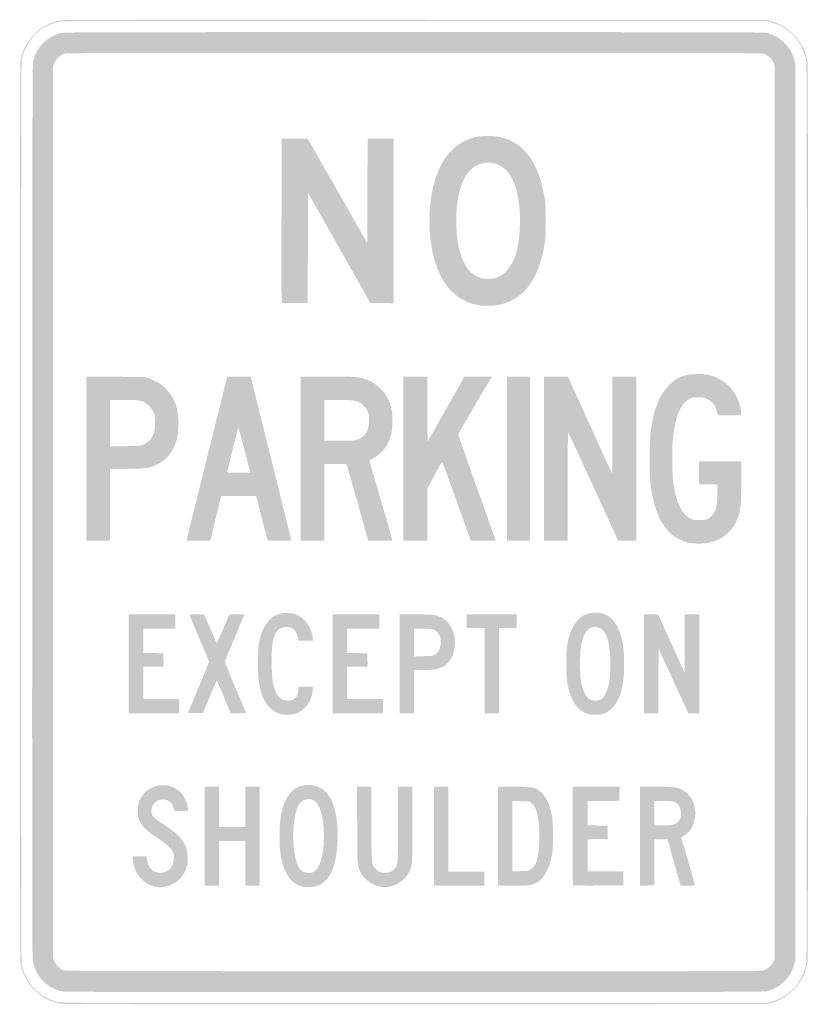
# Model space of a CAD drawing. Header units: inches. Extents: x -12 to 12, y -15 to 15.
import ezdxf

# ---------------------------------------------------------------- set-up
doc = ezdxf.new("R2010")
doc.units = ezdxf.units.IN
doc.header["$MEASUREMENT"] = 0

msp = doc.modelspace()

# ---------------------------------------------------------------- hatches: boundary and pattern name
h = msp.add_hatch(color=7)
edge = h.paths.add_edge_path()
edge.add_spline(control_points=[(-10.788, -14.97), (-11.083, -14.91), (-11.313, -14.788), (-11.535, -14.576), (-11.774, -14.348), (-11.925, -14.065), (-11.982, -13.743), (-12.007, -13.603), (-12.007, 13.603), (-11.982, 13.743), (-11.928, 14.048), (-11.798, 14.303), (-11.58, 14.531), (-11.347, 14.775), (-11.057, 14.929), (-10.735, 14.978), (-10.644, 14.993), (-7.833, 14.996), (0.076, 14.992)], knot_values=[0, 0, 0, 0, 1, 1, 1, 2, 2, 2, 3, 3, 3, 4, 4, 4, 5, 5, 5, 6, 6, 6, 6], degree=3, periodic=0)
edge.add_line((0.076, 14.992), (10.763, 14.987))
edge.add_line((10.763, 14.987), (10.889, 14.949))
edge.add_spline(control_points=[(10.889, 14.949), (11.475, 14.769), (11.887, 14.304), (11.982, 13.717), (12.007, 13.563), (12.007, -13.563), (11.982, -13.717), (11.887, -14.304), (11.475, -14.769), (10.889, -14.949)], knot_values=[0, 0, 0, 0, 1, 1, 1, 2, 2, 2, 3, 3, 3, 3], degree=3, periodic=0)
edge.add_line((10.889, -14.949), (10.763, -14.987))
edge.add_line((10.763, -14.987), (0.042, -14.99))
edge.add_spline(control_points=[(0.042, -14.99), (-8.846, -14.992), (-10.698, -14.989), (-10.788, -14.97)], knot_values=[0, 0, 0, 0, 1, 1, 1, 1], degree=3, periodic=0)
edge = h.paths.add_edge_path(flags=0)
edge.add_spline(control_points=[(10.889, -14.915), (11.163, -14.831), (11.42, -14.674), (11.585, -14.49), (11.762, -14.293), (11.904, -13.992), (11.948, -13.717), (11.973, -13.563), (11.973, 13.563), (11.948, 13.717), (11.904, 13.992), (11.762, 14.293), (11.585, 14.49), (11.42, 14.674), (11.163, 14.831), (10.889, 14.915)], knot_values=[0, 0, 0, 0, 1, 1, 1, 2, 2, 2, 3, 3, 3, 4, 4, 4, 5, 5, 5, 5], degree=3, periodic=0)
edge.add_line((10.889, 14.915), (10.763, 14.954))
edge.add_line((10.763, 14.954), (0.076, 14.959))
edge.add_spline(control_points=[(0.076, 14.959), (-7.833, 14.963), (-10.644, 14.959), (-10.735, 14.945), (-11.356, 14.848), (-11.837, 14.373), (-11.949, 13.743), (-11.974, 13.603), (-11.974, -13.603), (-11.949, -13.743), (-11.854, -14.278), (-11.496, -14.704), (-10.991, -14.881), (-10.757, -14.964), (-11.394, -14.959), (0.042, -14.956)], knot_values=[0, 0, 0, 0, 1, 1, 1, 2, 2, 2, 3, 3, 3, 4, 4, 4, 5, 5, 5, 5], degree=3, periodic=0)
edge.add_line((0.042, -14.956), (10.763, -14.954))
edge.add_line((10.763, -14.954), (10.889, -14.915))
h = msp.add_hatch(color=7)
edge = h.paths.add_edge_path()
edge.add_spline(control_points=[(-10.667, -14.606), (-11.149, -14.537), (-11.543, -14.135), (-11.612, -13.641), (-11.626, -13.542), (-11.63, -9.922), (-11.626, 0.084), (-11.622, 13.068), (-11.62, 13.679), (-11.591, 13.774), (-11.469, 14.181), (-11.17, 14.477), (-10.771, 14.587), (-10.667, 14.616), (-10.194, 14.617), (0, 14.617), (10.297, 14.617), (10.666, 14.616), (10.771, 14.586), (11.169, 14.473), (11.47, 14.174), (11.578, 13.784)], knot_values=[0, 0, 0, 0, 1, 1, 1, 2, 2, 2, 3, 3, 3, 4, 4, 4, 5, 5, 5, 6, 6, 6, 7, 7, 7, 7], degree=3, periodic=0)
edge.add_line((11.578, 13.784), (11.613, 13.658))
edge.add_line((11.613, 13.658), (11.613, 0))
edge.add_line((11.613, 0), (11.613, -13.658))
edge.add_line((11.613, -13.658), (11.578, -13.784))
edge.add_spline(control_points=[(11.578, -13.784), (11.471, -14.17), (11.178, -14.464), (10.78, -14.586), (10.682, -14.616), (10.306, -14.617), (0.059, -14.619), (-6.205, -14.62), (-10.604, -14.615), (-10.667, -14.606)], knot_values=[0, 0, 0, 0, 1, 1, 1, 2, 2, 2, 3, 3, 3, 3], degree=3, periodic=0)
edge = h.paths.add_edge_path(flags=0)
edge.add_spline(control_points=[(10.653, -13.958), (10.769, -13.92), (10.89, -13.81), (10.942, -13.696)], knot_values=[0, 0, 0, 0, 1, 1, 1, 1], degree=3, periodic=0)
edge.add_line((10.942, -13.696), (10.982, -13.607))
edge.add_line((10.982, -13.607), (10.982, 0))
edge.add_line((10.982, 0), (10.982, 13.607))
edge.add_line((10.982, 13.607), (10.942, 13.696))
edge.add_spline(control_points=[(10.942, 13.696), (10.89, 13.81), (10.769, 13.92), (10.653, 13.958), (10.571, 13.984), (9.855, 13.986), (-0.007, 13.986), (-9.672, 13.986), (-10.587, 13.984), (-10.66, 13.959), (-10.776, 13.919), (-10.913, 13.787), (-10.956, 13.673)], knot_values=[0, 0, 0, 0, 1, 1, 1, 2, 2, 2, 3, 3, 3, 4, 4, 4, 4], degree=3, periodic=0)
edge.add_line((-10.956, 13.673), (-10.99, 13.581))
edge.add_line((-10.99, 13.581), (-10.99, 0))
edge.add_line((-10.99, 0), (-10.99, -13.581))
edge.add_line((-10.99, -13.581), (-10.956, -13.673))
edge.add_spline(control_points=[(-10.956, -13.673), (-10.914, -13.784), (-10.777, -13.919), (-10.666, -13.958), (-10.603, -13.98), (-9.405, -13.983), (-0.015, -13.985), (9.856, -13.986), (10.571, -13.984), (10.653, -13.958)], knot_values=[0, 0, 0, 0, 1, 1, 1, 2, 2, 2, 3, 3, 3, 3], degree=3, periodic=0)
h = msp.add_hatch(color=7)
edge = h.paths.add_edge_path()
edge.add_spline(control_points=[(2, 6.295), (1.469, 6.379), (1.073, 6.676), (0.819, 7.182), (0.567, 7.681), (0.457, 8.269), (0.476, 9.003), (0.487, 9.4), (0.513, 9.609), (0.591, 9.93), (0.705, 10.394), (0.879, 10.738), (1.135, 11.005), (1.335, 11.213), (1.561, 11.343), (1.846, 11.415), (1.968, 11.445), (2.04, 11.451), (2.255, 11.451), (2.481, 11.45), (2.538, 11.444), (2.681, 11.406), (3.4, 11.215), (3.823, 10.592), (3.992, 9.475), (4.022, 9.283), (4.022, 8.456), (3.992, 8.264), (3.848, 7.312), (3.531, 6.739), (2.993, 6.455), (2.789, 6.347), (2.574, 6.294), (2.306, 6.286), (2.19, 6.282), (2.052, 6.286), (2, 6.295)], knot_values=[0, 0, 0, 0, 1, 1, 1, 2, 2, 2, 3, 3, 3, 4, 4, 4, 5, 5, 5, 6, 6, 6, 7, 7, 7, 8, 8, 8, 9, 9, 9, 10, 10, 10, 11, 11, 11, 12, 12, 12, 12], degree=3, periodic=0)
edge = h.paths.add_edge_path(flags=0)
edge.add_spline(control_points=[(2.584, 7.168), (2.805, 7.276), (2.989, 7.52), (3.095, 7.844), (3.272, 8.384), (3.269, 9.381), (3.09, 9.909), (2.993, 10.193), (2.856, 10.396), (2.678, 10.515), (2.545, 10.604), (2.418, 10.642), (2.255, 10.642), (1.791, 10.64), (1.479, 10.282), (1.347, 9.602), (1.267, 9.185), (1.267, 8.554), (1.347, 8.137), (1.453, 7.592), (1.671, 7.258), (2.003, 7.136), (2.079, 7.108), (2.128, 7.103), (2.281, 7.106), (2.453, 7.11), (2.475, 7.115), (2.584, 7.168)], knot_values=[0, 0, 0, 0, 1, 1, 1, 2, 2, 2, 3, 3, 3, 4, 4, 4, 5, 5, 5, 6, 6, 6, 7, 7, 7, 8, 8, 8, 9, 9, 9, 9], degree=3, periodic=0)
h = msp.add_hatch(color=7)
edge = h.paths.add_edge_path()
edge.add_spline(control_points=[(-4.031, 6.383), (-4.036, 6.394), (-4.038, 7.521), (-4.035, 8.886)], knot_values=[0, 0, 0, 0, 1, 1, 1, 1], degree=3, periodic=0)
edge.add_line((-4.035, 8.886), (-4.031, 11.369))
edge.add_line((-4.031, 11.369), (-3.635, 11.373))
edge.add_line((-3.635, 11.373), (-3.24, 11.377))
edge.add_line((-3.24, 11.377), (-2.331, 9.786))
edge.add_line((-2.331, 9.786), (-1.422, 8.194))
edge.add_line((-1.422, 8.194), (-1.418, 9.786))
edge.add_line((-1.418, 9.786), (-1.414, 11.377))
edge.add_line((-1.414, 11.377), (-1.018, 11.377))
edge.add_line((-1.018, 11.377), (-0.623, 11.377))
edge.add_line((-0.623, 11.377), (-0.623, 8.869))
edge.add_line((-0.623, 8.869), (-0.623, 6.361))
edge.add_line((-0.623, 6.361), (-0.977, 6.366))
edge.add_line((-0.977, 6.366), (-1.332, 6.37))
edge.add_line((-1.332, 6.37), (-2.277, 8.044))
edge.add_line((-2.277, 8.044), (-3.223, 9.718))
edge.add_line((-3.223, 9.718), (-3.231, 8.044))
edge.add_line((-3.231, 8.044), (-3.24, 6.37))
edge.add_line((-3.24, 6.37), (-3.632, 6.366))
edge.add_spline(control_points=[(-3.632, 6.366), (-3.936, 6.362), (-4.025, 6.366), (-4.031, 6.383)], knot_values=[0, 0, 0, 0, 1, 1, 1, 1], degree=3, periodic=0)
h = msp.add_hatch(color=7)
edge = h.paths.add_edge_path()
edge.add_spline(control_points=[(8.356, -0.932), (8.173, -0.893), (7.955, -0.779), (7.813, -0.648), (7.459, -0.32), (7.254, 0.229), (7.185, 1.041), (7.159, 1.347), (7.175, 2.216), (7.211, 2.474), (7.309, 3.166), (7.474, 3.574), (7.774, 3.871), (8.016, 4.11), (8.212, 4.19), (8.592, 4.203), (8.868, 4.213), (9.045, 4.18), (9.251, 4.081), (9.635, 3.896), (9.918, 3.487), (9.958, 3.061)], knot_values=[0, 0, 0, 0, 1, 1, 1, 2, 2, 2, 3, 3, 3, 4, 4, 4, 5, 5, 5, 6, 6, 6, 7, 7, 7, 7], degree=3, periodic=0)
edge.add_line((9.958, 3.061), (9.968, 2.945))
edge.add_line((9.968, 2.945), (9.604, 2.945))
edge.add_spline(control_points=[(9.604, 2.945), (9.258, 2.945), (9.24, 2.947), (9.24, 2.977), (9.24, 2.995), (9.225, 3.059), (9.206, 3.119), (9.18, 3.201), (9.151, 3.253), (9.088, 3.321), (8.98, 3.44), (8.873, 3.487), (8.691, 3.497), (8.501, 3.508), (8.393, 3.474), (8.278, 3.368), (8.05, 3.159), (7.926, 2.774), (7.875, 2.121), (7.85, 1.792), (7.864, 1.123), (7.901, 0.858), (7.982, 0.288), (8.16, -0.074), (8.424, -0.203), (8.497, -0.239), (8.53, -0.244), (8.693, -0.244), (8.905, -0.244), (8.97, -0.22), (9.075, -0.104), (9.193, 0.026), (9.239, 0.227), (9.239, 0.61)], knot_values=[0, 0, 0, 0, 1, 1, 1, 2, 2, 2, 3, 3, 3, 4, 4, 4, 5, 5, 5, 6, 6, 6, 7, 7, 7, 8, 8, 8, 9, 9, 9, 10, 10, 10, 11, 11, 11, 11], degree=3, periodic=0)
edge.add_line((9.239, 0.61), (9.24, 0.841))
edge.add_line((9.24, 0.841), (8.958, 0.845))
edge.add_line((8.958, 0.845), (8.676, 0.85))
edge.add_line((8.676, 0.85), (8.676, 1.195))
edge.add_line((8.676, 1.195), (8.676, 1.54))
edge.add_line((8.676, 1.54), (9.32, 1.544))
edge.add_line((9.32, 1.544), (9.964, 1.549))
edge.add_line((9.964, 1.549), (9.964, 0.911))
edge.add_spline(control_points=[(9.964, 0.911), (9.964, 0.221), (9.953, 0.1), (9.869, -0.15), (9.739, -0.541), (9.432, -0.825), (9.031, -0.926), (8.869, -0.967), (8.536, -0.97), (8.356, -0.932)], knot_values=[0, 0, 0, 0, 1, 1, 1, 2, 2, 2, 3, 3, 3, 3], degree=3, periodic=0)
h = msp.add_hatch(color=7)
edge = h.paths.add_edge_path()
edge.add_line((-9.98, 1.625), (-9.98, 4.125))
edge.add_line((-9.98, 4.125), (-9.093, 4.12))
edge.add_line((-9.093, 4.12), (-8.205, 4.115))
edge.add_line((-8.205, 4.115), (-8.038, 4.057))
edge.add_spline(control_points=[(-8.038, 4.057), (-7.719, 3.947), (-7.477, 3.738), (-7.331, 3.446), (-7.205, 3.193), (-7.181, 3.076), (-7.18, 2.71), (-7.179, 2.356), (-7.207, 2.203), (-7.31, 1.981), (-7.43, 1.725), (-7.591, 1.56), (-7.835, 1.447), (-8.071, 1.336), (-8.156, 1.324), (-8.739, 1.316)], knot_values=[0, 0, 0, 0, 1, 1, 1, 2, 2, 2, 3, 3, 3, 4, 4, 4, 5, 5, 5, 5], degree=3, periodic=0)
edge.add_line((-8.739, 1.316), (-9.257, 1.31))
edge.add_line((-9.257, 1.31), (-9.257, 0.217))
edge.add_line((-9.257, 0.217), (-9.257, -0.875))
edge.add_line((-9.257, -0.875), (-9.619, -0.875))
edge.add_line((-9.619, -0.875), (-9.98, -0.875))
edge.add_line((-9.98, -0.875), (-9.98, 1.625))
edge = h.paths.add_edge_path(flags=0)
edge.add_spline(control_points=[(-8.264, 2.044), (-8.087, 2.119), (-7.99, 2.221), (-7.922, 2.403), (-7.874, 2.531), (-7.871, 2.878), (-7.916, 2.996), (-7.962, 3.116), (-8.057, 3.241), (-8.151, 3.305), (-8.3, 3.405), (-8.369, 3.417), (-8.839, 3.417)], knot_values=[0, 0, 0, 0, 1, 1, 1, 2, 2, 2, 3, 3, 3, 4, 4, 4, 4], degree=3, periodic=0)
edge.add_line((-8.839, 3.417), (-9.257, 3.417))
edge.add_line((-9.257, 3.417), (-9.257, 2.708))
edge.add_line((-9.257, 2.708), (-9.257, 2))
edge.add_line((-9.257, 2), (-8.798, 2.006))
edge.add_spline(control_points=[(-8.798, 2.006), (-8.395, 2.012), (-8.33, 2.016), (-8.264, 2.044)], knot_values=[0, 0, 0, 0, 1, 1, 1, 1], degree=3, periodic=0)
h = msp.add_hatch(color=7)
edge = h.paths.add_edge_path()
edge.add_spline(control_points=[(-6.927, -0.846), (-6.922, -0.83), (-6.645, 0.282), (-6.311, 1.624), (-5.977, 2.966), (-5.7, 4.078), (-5.695, 4.094), (-5.687, 4.121), (-5.655, 4.123), (-5.33, 4.123)], knot_values=[0, 0, 0, 0, 1, 1, 1, 2, 2, 2, 3, 3, 3, 3], degree=3, periodic=0)
edge.add_line((-5.33, 4.123), (-4.973, 4.123))
edge.add_line((-4.973, 4.123), (-4.354, 1.636))
edge.add_spline(control_points=[(-4.354, 1.636), (-4.014, 0.269), (-3.736, -0.856), (-3.736, -0.863), (-3.736, -0.869), (-3.898, -0.875), (-4.096, -0.875)], knot_values=[0, 0, 0, 0, 1, 1, 1, 2, 2, 2, 2], degree=3, periodic=0)
edge.add_line((-4.096, -0.875), (-4.455, -0.875))
edge.add_line((-4.455, -0.875), (-4.522, -0.619))
edge.add_spline(control_points=[(-4.522, -0.619), (-4.559, -0.477), (-4.638, -0.171), (-4.697, 0.063)], knot_values=[0, 0, 0, 0, 1, 1, 1, 1], degree=3, periodic=0)
edge.add_line((-4.697, 0.063), (-4.805, 0.488))
edge.add_line((-4.805, 0.488), (-5.339, 0.488))
edge.add_line((-5.339, 0.488), (-5.873, 0.488))
edge.add_line((-5.873, 0.488), (-5.883, 0.45))
edge.add_spline(control_points=[(-5.883, 0.45), (-5.888, 0.428), (-5.962, 0.123), (-6.048, -0.228)], knot_values=[0, 0, 0, 0, 1, 1, 1, 1], degree=3, periodic=0)
edge.add_line((-6.048, -0.228), (-6.203, -0.867))
edge.add_line((-6.203, -0.867), (-6.57, -0.871))
edge.add_spline(control_points=[(-6.57, -0.871), (-6.914, -0.876), (-6.936, -0.874), (-6.927, -0.846)], knot_values=[0, 0, 0, 0, 1, 1, 1, 1], degree=3, periodic=0)
edge = h.paths.add_edge_path(flags=0)
edge.add_spline(control_points=[(-4.987, 1.219), (-4.992, 1.231), (-5.074, 1.546), (-5.17, 1.918), (-5.287, 2.375), (-5.347, 2.584), (-5.356, 2.564), (-5.371, 2.529), (-5.689, 1.236), (-5.689, 1.211), (-5.689, 1.201), (-5.545, 1.195), (-5.333, 1.195), (-5.036, 1.195), (-4.98, 1.199), (-4.987, 1.219)], knot_values=[0, 0, 0, 0, 1, 1, 1, 2, 2, 2, 3, 3, 3, 4, 4, 4, 5, 5, 5, 5], degree=3, periodic=0)
h = msp.add_hatch(color=7)
edge = h.paths.add_edge_path()
edge.add_line((-3.45, 1.624), (-3.45, 4.123))
edge.add_line((-3.45, 4.123), (-2.621, 4.123))
edge.add_spline(control_points=[(-2.621, 4.123), (-1.871, 4.123), (-1.778, 4.12), (-1.636, 4.091), (-1.141, 3.989), (-0.784, 3.624), (-0.681, 3.116), (-0.645, 2.936), (-0.654, 2.504), (-0.698, 2.348), (-0.794, 2.009), (-0.992, 1.759), (-1.279, 1.616), (-1.321, 1.595), (-1.357, 1.576), (-1.359, 1.574), (-1.361, 1.573), (-1.204, 1.027), (-1.01, 0.361), (-0.815, -0.304), (-0.656, -0.854), (-0.656, -0.862), (-0.656, -0.869), (-0.822, -0.875), (-1.023, -0.875)], knot_values=[0, 0, 0, 0, 1, 1, 1, 2, 2, 2, 3, 3, 3, 4, 4, 4, 5, 5, 5, 6, 6, 6, 7, 7, 7, 8, 8, 8, 8], degree=3, periodic=0)
edge.add_line((-1.023, -0.875), (-1.391, -0.875))
edge.add_line((-1.391, -0.875), (-1.699, 0.215))
edge.add_spline(control_points=[(-1.699, 0.215), (-1.868, 0.814), (-2.018, 1.34), (-2.031, 1.384)], knot_values=[0, 0, 0, 0, 1, 1, 1, 1], degree=3, periodic=0)
edge.add_line((-2.031, 1.384), (-2.055, 1.464))
edge.add_line((-2.055, 1.464), (-2.391, 1.464))
edge.add_line((-2.391, 1.464), (-2.727, 1.464))
edge.add_line((-2.727, 1.464), (-2.727, 0.295))
edge.add_line((-2.727, 0.295), (-2.727, -0.875))
edge.add_line((-2.727, -0.875), (-3.088, -0.875))
edge.add_line((-3.088, -0.875), (-3.45, -0.875))
edge.add_line((-3.45, -0.875), (-3.45, 1.624))
edge = h.paths.add_edge_path(flags=0)
edge.add_spline(control_points=[(-1.755, 2.197), (-1.481, 2.278), (-1.351, 2.491), (-1.366, 2.83), (-1.375, 3.016), (-1.41, 3.107), (-1.517, 3.223), (-1.671, 3.391), (-1.775, 3.416), (-2.31, 3.416)], knot_values=[0, 0, 0, 0, 1, 1, 1, 2, 2, 2, 3, 3, 3, 3], degree=3, periodic=0)
edge.add_line((-2.31, 3.416), (-2.727, 3.417))
edge.add_line((-2.727, 3.417), (-2.727, 2.794))
edge.add_line((-2.727, 2.794), (-2.727, 2.171))
edge.add_line((-2.727, 2.171), (-2.284, 2.171))
edge.add_spline(control_points=[(-2.284, 2.171), (-1.938, 2.171), (-1.822, 2.177), (-1.755, 2.197)], knot_values=[0, 0, 0, 0, 1, 1, 1, 1], degree=3, periodic=0)
h = msp.add_hatch(color=7)
edge = h.paths.add_edge_path()
edge.add_line((-0.32, 1.624), (-0.32, 4.123))
edge.add_line((-0.32, 4.123), (0.042, 4.123))
edge.add_line((0.042, 4.123), (0.404, 4.123))
edge.add_line((0.404, 4.123), (0.408, 3.134))
edge.add_line((0.408, 3.134), (0.412, 2.144))
edge.add_line((0.412, 2.144), (0.975, 3.134))
edge.add_line((0.975, 3.134), (1.538, 4.123))
edge.add_line((1.538, 4.123), (1.955, 4.123))
edge.add_line((1.955, 4.123), (2.373, 4.123))
edge.add_line((2.373, 4.123), (2.324, 4.043))
edge.add_spline(control_points=[(2.324, 4.043), (2.092, 3.664), (1.346, 2.382), (1.346, 2.364), (1.346, 2.347), (2.422, -0.692), (2.483, -0.846), (2.494, -0.874), (2.472, -0.876), (2.111, -0.871)], knot_values=[0, 0, 0, 0, 1, 1, 1, 2, 2, 2, 3, 3, 3, 3], degree=3, periodic=0)
edge.add_line((2.111, -0.871), (1.728, -0.867))
edge.add_line((1.728, -0.867), (1.297, 0.332))
edge.add_spline(control_points=[(1.297, 0.332), (1.061, 0.992), (0.862, 1.532), (0.857, 1.532), (0.851, 1.532), (0.747, 1.347), (0.625, 1.122)], knot_values=[0, 0, 0, 0, 1, 1, 1, 2, 2, 2, 2], degree=3, periodic=0)
edge.add_line((0.625, 1.122), (0.404, 0.713))
edge.add_line((0.404, 0.713), (0.404, -0.081))
edge.add_line((0.404, -0.081), (0.404, -0.875))
edge.add_line((0.404, -0.875), (0.042, -0.875))
edge.add_line((0.042, -0.875), (-0.32, -0.875))
edge.add_line((-0.32, -0.875), (-0.32, 1.624))
for points in [[(2.827, 1.624), (2.827, 4.123), (3.181, 4.123), (3.534, 4.123), (3.534, 1.624), (3.534, -0.875), (3.181, -0.875), (2.827, -0.875), (2.827, 1.624)], [(-8.684, -4.62), (-8.684, -3.114), (-7.978, -3.114), (-7.271, -3.114), (-7.271, -3.332), (-7.271, -3.551), (-7.759, -3.551), (-8.247, -3.551), (-8.247, -3.921), (-8.247, -4.291), (-7.94, -4.296), (-7.633, -4.3), (-7.628, -4.506), (-7.623, -4.712), (-7.935, -4.712), (-8.247, -4.712), (-8.247, -5.2), (-8.247, -5.688), (-7.704, -5.693), (-7.161, -5.697), (-7.157, -5.912), (-7.152, -6.126), (-7.918, -6.126), (-8.684, -6.126), (-8.684, -4.62)], [(-2.474, -4.62), (-2.474, -3.114), (-1.767, -3.114), (-1.06, -3.114), (-1.06, -3.332), (-1.06, -3.551), (-1.548, -3.551), (-2.036, -3.551), (-2.036, -3.921), (-2.036, -4.291), (-1.729, -4.296), (-1.422, -4.3), (-1.417, -4.506), (-1.413, -4.712), (-1.725, -4.712), (-2.036, -4.712), (-2.036, -5.2), (-2.036, -5.688), (-1.494, -5.693), (-0.951, -5.697), (-0.946, -5.912), (-0.941, -6.126), (-1.708, -6.126), (-2.474, -6.126), (-2.474, -4.62)], [(2.154, -4.831), (2.154, -3.535), (1.881, -3.531), (1.607, -3.526), (1.603, -3.32), (1.598, -3.114), (2.364, -3.114), (3.13, -3.114), (3.13, -3.324), (3.13, -3.534), (2.861, -3.534), (2.592, -3.534), (2.592, -4.83), (2.592, -6.126), (2.373, -6.126), (2.154, -6.126), (2.154, -4.831)], [(7.001, -4.62), (7.001, -3.114), (7.217, -3.114), (7.432, -3.114), (7.835, -4.001), (8.238, -4.887), (8.243, -4.001), (8.247, -3.114), (8.466, -3.114), (8.684, -3.114), (8.684, -4.62), (8.684, -6.126), (8.519, -6.126), (8.353, -6.126), (7.9, -5.141), (7.447, -4.156), (7.443, -5.141), (7.439, -6.126), (7.22, -6.126), (7.001, -6.126), (7.001, -4.62)], [(-6.379, -9.871), (-6.379, -8.365), (-6.16, -8.365), (-5.941, -8.365), (-5.941, -8.979), (-5.941, -9.593), (-5.537, -9.593), (-5.133, -9.593), (-5.133, -8.979), (-5.133, -8.365), (-4.914, -8.365), (-4.696, -8.365), (-4.696, -9.871), (-4.696, -11.377), (-4.914, -11.377), (-5.133, -11.377), (-5.133, -10.696), (-5.133, -10.014), (-5.537, -10.014), (-5.941, -10.014), (-5.941, -10.696), (-5.941, -11.377), (-6.16, -11.377), (-6.379, -11.377), (-6.379, -9.871)], [(0.606, -9.871), (0.606, -8.365), (0.825, -8.365), (1.043, -8.365), (1.043, -9.661), (1.043, -10.957), (1.59, -10.957), (2.137, -10.957), (2.137, -11.167), (2.137, -11.377), (1.372, -11.377), (0.606, -11.377), (0.606, -9.871)]]:
    msp.add_hatch(color=7).paths.add_polyline_path(points)
h = msp.add_hatch(color=7)
edge = h.paths.add_edge_path()
edge.add_line((3.955, 1.624), (3.955, 4.123))
edge.add_line((3.955, 4.123), (4.321, 4.123))
edge.add_line((4.321, 4.123), (4.687, 4.123))
edge.add_line((4.687, 4.123), (5.361, 2.644))
edge.add_line((5.361, 2.644), (6.034, 1.165))
edge.add_line((6.034, 1.165), (6.038, 2.644))
edge.add_line((6.038, 2.644), (6.042, 4.123))
edge.add_line((6.042, 4.123), (6.404, 4.123))
edge.add_line((6.404, 4.123), (6.766, 4.123))
edge.add_line((6.766, 4.123), (6.766, 1.624))
edge.add_line((6.766, 1.624), (6.766, -0.875))
edge.add_line((6.766, -0.875), (6.492, -0.875))
edge.add_line((6.492, -0.875), (6.219, -0.875))
edge.add_line((6.219, -0.875), (5.464, 0.77))
edge.add_spline(control_points=[(5.464, 0.77), (5.048, 1.675), (4.702, 2.422), (4.694, 2.431), (4.685, 2.44), (4.679, 1.735), (4.679, 0.786)], knot_values=[0, 0, 0, 0, 1, 1, 1, 2, 2, 2, 2], degree=3, periodic=0)
edge.add_line((4.679, 0.786), (4.679, -0.875))
edge.add_line((4.679, -0.875), (4.317, -0.875))
edge.add_line((4.317, -0.875), (3.955, -0.875))
edge.add_line((3.955, -0.875), (3.955, 1.624))
h = msp.add_hatch(color=7)
edge = h.paths.add_edge_path()
edge.add_spline(control_points=[(-6.876, -6.094), (-6.87, -6.076), (-6.724, -5.73), (-6.552, -5.324), (-6.38, -4.918), (-6.24, -4.575), (-6.241, -4.561), (-6.242, -4.547), (-6.376, -4.226), (-6.538, -3.847), (-6.7, -3.468), (-6.833, -3.148), (-6.833, -3.135), (-6.833, -3.117), (-6.789, -3.114), (-6.61, -3.117)], knot_values=[0, 0, 0, 0, 1, 1, 1, 2, 2, 2, 3, 3, 3, 4, 4, 4, 5, 5, 5, 5], degree=3, periodic=0)
edge.add_line((-6.61, -3.117), (-6.387, -3.122))
edge.add_line((-6.387, -3.122), (-6.202, -3.554))
edge.add_spline(control_points=[(-6.202, -3.554), (-6.1, -3.792), (-6.013, -3.991), (-6.008, -3.995), (-6.003, -4), (-5.916, -3.805), (-5.814, -3.563)], knot_values=[0, 0, 0, 0, 1, 1, 1, 2, 2, 2, 2], degree=3, periodic=0)
edge.add_line((-5.814, -3.563), (-5.629, -3.122))
edge.add_line((-5.629, -3.122), (-5.398, -3.117))
edge.add_spline(control_points=[(-5.398, -3.117), (-5.271, -3.115), (-5.167, -3.116), (-5.167, -3.12), (-5.167, -3.124), (-5.3, -3.444), (-5.462, -3.831), (-5.625, -4.219), (-5.759, -4.547), (-5.76, -4.561), (-5.761, -4.575), (-5.616, -4.929), (-5.439, -5.349), (-5.262, -5.768), (-5.116, -6.115), (-5.116, -6.119), (-5.116, -6.123), (-5.222, -6.126), (-5.35, -6.126)], knot_values=[0, 0, 0, 0, 1, 1, 1, 2, 2, 2, 3, 3, 3, 4, 4, 4, 5, 5, 5, 6, 6, 6, 6], degree=3, periodic=0)
edge.add_line((-5.35, -6.126), (-5.584, -6.126))
edge.add_line((-5.584, -6.126), (-5.79, -5.63))
edge.add_spline(control_points=[(-5.79, -5.63), (-5.904, -5.357), (-6.001, -5.133), (-6.007, -5.133), (-6.012, -5.134), (-6.109, -5.355), (-6.221, -5.626)], knot_values=[0, 0, 0, 0, 1, 1, 1, 2, 2, 2, 2], degree=3, periodic=0)
edge.add_line((-6.221, -5.626), (-6.426, -6.118))
edge.add_line((-6.426, -6.118), (-6.656, -6.123))
edge.add_spline(control_points=[(-6.656, -6.123), (-6.878, -6.127), (-6.886, -6.126), (-6.876, -6.094)], knot_values=[0, 0, 0, 0, 1, 1, 1, 1], degree=3, periodic=0)
h = msp.add_hatch(color=7)
edge = h.paths.add_edge_path()
edge.add_spline(control_points=[(-4.048, -6.153), (-4.344, -6.081), (-4.559, -5.842), (-4.661, -5.47), (-4.73, -5.22), (-4.753, -4.997), (-4.753, -4.578), (-4.753, -4.161), (-4.732, -3.978), (-4.658, -3.736), (-4.576, -3.467), (-4.397, -3.233), (-4.204, -3.142), (-3.903, -3), (-3.55, -3.063), (-3.326, -3.298), (-3.192, -3.439), (-3.08, -3.697), (-3.08, -3.866)], knot_values=[0, 0, 0, 0, 1, 1, 1, 2, 2, 2, 3, 3, 3, 4, 4, 4, 5, 5, 5, 6, 6, 6, 6], degree=3, periodic=0)
edge.add_line((-3.08, -3.866), (-3.08, -3.921))
edge.add_line((-3.08, -3.921), (-3.295, -3.921))
edge.add_line((-3.295, -3.921), (-3.51, -3.921))
edge.add_line((-3.51, -3.921), (-3.54, -3.805))
edge.add_spline(control_points=[(-3.54, -3.805), (-3.595, -3.591), (-3.697, -3.5), (-3.882, -3.501), (-4.126, -3.502), (-4.25, -3.652), (-4.312, -4.022), (-4.341, -4.197), (-4.34, -4.911), (-4.311, -5.108), (-4.244, -5.549), (-4.104, -5.739), (-3.841, -5.742), (-3.647, -5.745), (-3.542, -5.64), (-3.522, -5.421)], knot_values=[0, 0, 0, 0, 1, 1, 1, 2, 2, 2, 3, 3, 3, 4, 4, 4, 5, 5, 5, 5], degree=3, periodic=0)
edge.add_line((-3.522, -5.421), (-3.513, -5.318))
edge.add_line((-3.513, -5.318), (-3.294, -5.318))
edge.add_line((-3.294, -5.318), (-3.075, -5.318))
edge.add_line((-3.075, -5.318), (-3.085, -5.432))
edge.add_spline(control_points=[(-3.085, -5.432), (-3.115, -5.779), (-3.344, -6.073), (-3.646, -6.151), (-3.761, -6.181), (-3.93, -6.182), (-4.048, -6.153)], knot_values=[0, 0, 0, 0, 1, 1, 1, 2, 2, 2, 2], degree=3, periodic=0)
h = msp.add_hatch(color=7)
edge = h.paths.add_edge_path()
edge.add_line((-0.438, -4.618), (-0.438, -3.111))
edge.add_line((-0.438, -3.111), (0.088, -3.117))
edge.add_spline(control_points=[(0.088, -3.117), (0.582, -3.123), (0.621, -3.126), (0.721, -3.161), (0.86, -3.211), (0.933, -3.258), (1.032, -3.365), (1.317, -3.67), (1.318, -4.29), (1.034, -4.594), (0.879, -4.76), (0.695, -4.813), (0.273, -4.813)], knot_values=[0, 0, 0, 0, 1, 1, 1, 2, 2, 2, 3, 3, 3, 4, 4, 4, 4], degree=3, periodic=0)
edge.add_line((0.273, -4.813), (0, -4.813))
edge.add_line((0, -4.813), (0, -5.47))
edge.add_line((0, -5.47), (0, -6.126))
edge.add_line((0, -6.126), (-0.219, -6.126))
edge.add_line((-0.219, -6.126), (-0.438, -6.126))
edge.add_line((-0.438, -6.126), (-0.438, -4.618))
edge = h.paths.add_edge_path(flags=0)
edge.add_spline(control_points=[(0.643, -4.338), (0.756, -4.271), (0.812, -4.152), (0.813, -3.976), (0.813, -3.776), (0.745, -3.651), (0.597, -3.583), (0.541, -3.557), (0.487, -3.552), (0.265, -3.552)], knot_values=[0, 0, 0, 0, 1, 1, 1, 2, 2, 2, 3, 3, 3, 3], degree=3, periodic=0)
edge.add_line((0.265, -3.552), (0, -3.551))
edge.add_line((0, -3.551), (0, -3.973))
edge.add_line((0, -3.973), (0, -4.396))
edge.add_line((0, -4.396), (0.282, -4.39))
edge.add_spline(control_points=[(0.282, -4.39), (0.554, -4.384), (0.566, -4.383), (0.643, -4.338)], knot_values=[0, 0, 0, 0, 1, 1, 1, 1], degree=3, periodic=0)
h = msp.add_hatch(color=7)
edge = h.paths.add_edge_path()
edge.add_spline(control_points=[(5.298, -6.152), (4.976, -6.063), (4.766, -5.749), (4.668, -5.209), (4.625, -4.968), (4.625, -4.272), (4.669, -4.031), (4.786, -3.385), (5.069, -3.063), (5.52, -3.063), (5.982, -3.063), (6.269, -3.408), (6.371, -4.085), (6.404, -4.307), (6.409, -4.849), (6.379, -5.091), (6.306, -5.688), (6.08, -6.061), (5.735, -6.153), (5.626, -6.182), (5.405, -6.181), (5.298, -6.152)], knot_values=[0, 0, 0, 0, 1, 1, 1, 2, 2, 2, 3, 3, 3, 4, 4, 4, 5, 5, 5, 6, 6, 6, 7, 7, 7, 7], degree=3, periodic=0)
edge = h.paths.add_edge_path(flags=0)
edge.add_spline(control_points=[(5.674, -5.712), (5.771, -5.663), (5.854, -5.527), (5.906, -5.332), (5.959, -5.138), (5.977, -4.948), (5.977, -4.612), (5.977, -3.866), (5.828, -3.502), (5.524, -3.501), (5.406, -3.501), (5.338, -3.532), (5.263, -3.619), (5.189, -3.705), (5.142, -3.822), (5.094, -4.039), (5.064, -4.178), (5.059, -4.255), (5.059, -4.62), (5.059, -4.992), (5.063, -5.061), (5.097, -5.214), (5.181, -5.605), (5.331, -5.775), (5.562, -5.744), (5.599, -5.739), (5.65, -5.725), (5.674, -5.712)], knot_values=[0, 0, 0, 0, 1, 1, 1, 2, 2, 2, 3, 3, 3, 4, 4, 4, 5, 5, 5, 6, 6, 6, 7, 7, 7, 8, 8, 8, 9, 9, 9, 9], degree=3, periodic=0)
h = msp.add_hatch(color=7)
edge = h.paths.add_edge_path()
edge.add_spline(control_points=[(-7.914, -11.402), (-8.266, -11.316), (-8.524, -10.997), (-8.561, -10.6)], knot_values=[0, 0, 0, 0, 1, 1, 1, 1], degree=3, periodic=0)
edge.add_line((-8.561, -10.6), (-8.571, -10.485))
edge.add_line((-8.571, -10.485), (-8.359, -10.485))
edge.add_line((-8.359, -10.485), (-8.147, -10.485))
edge.add_line((-8.147, -10.485), (-8.137, -10.548))
edge.add_spline(control_points=[(-8.137, -10.548), (-8.102, -10.768), (-8.036, -10.882), (-7.906, -10.947), (-7.761, -11.019), (-7.599, -11.001), (-7.462, -10.897), (-7.383, -10.837), (-7.304, -10.669), (-7.304, -10.561), (-7.304, -10.316), (-7.401, -10.196), (-7.818, -9.921), (-8.147, -9.704), (-8.271, -9.586), (-8.352, -9.413), (-8.399, -9.313), (-8.407, -9.277), (-8.412, -9.13), (-8.42, -8.934), (-8.385, -8.806), (-8.286, -8.656), (-7.98, -8.195), (-7.285, -8.206), (-7.003, -8.675), (-6.942, -8.776), (-6.884, -8.96), (-6.884, -9.05)], knot_values=[0, 0, 0, 0, 1, 1, 1, 2, 2, 2, 3, 3, 3, 4, 4, 4, 5, 5, 5, 6, 6, 6, 7, 7, 7, 8, 8, 8, 9, 9, 9, 9], degree=3, periodic=0)
edge.add_line((-6.884, -9.05), (-6.884, -9.105))
edge.add_line((-6.884, -9.105), (-7.094, -9.105))
edge.add_spline(control_points=[(-7.094, -9.105), (-7.301, -9.105), (-7.304, -9.105), (-7.305, -9.067), (-7.305, -9.005), (-7.381, -8.86), (-7.433, -8.824), (-7.572, -8.727), (-7.736, -8.73), (-7.873, -8.831), (-7.952, -8.89), (-7.994, -8.984), (-7.994, -9.102), (-7.994, -9.252), (-7.964, -9.285), (-7.615, -9.517), (-7.086, -9.868), (-6.909, -10.105), (-6.888, -10.494), (-6.868, -10.858), (-7.049, -11.182), (-7.357, -11.333), (-7.55, -11.428), (-7.72, -11.449), (-7.914, -11.402)], knot_values=[0, 0, 0, 0, 1, 1, 1, 2, 2, 2, 3, 3, 3, 4, 4, 4, 5, 5, 5, 6, 6, 6, 7, 7, 7, 8, 8, 8, 8], degree=3, periodic=0)
h = msp.add_hatch(color=7)
edge = h.paths.add_edge_path()
edge.add_spline(control_points=[(-3.412, -11.403), (-3.63, -11.341), (-3.793, -11.198), (-3.903, -10.969), (-4.041, -10.684), (-4.094, -10.382), (-4.095, -9.879), (-4.096, -9.36), (-4.039, -9.035), (-3.895, -8.75), (-3.829, -8.618), (-3.697, -8.468), (-3.594, -8.408), (-3.402, -8.295), (-3.092, -8.283), (-2.887, -8.379), (-2.496, -8.562), (-2.297, -9.143), (-2.328, -10.014), (-2.355, -10.775), (-2.559, -11.237), (-2.932, -11.381), (-3.049, -11.426), (-3.291, -11.437), (-3.412, -11.403)], knot_values=[0, 0, 0, 0, 1, 1, 1, 2, 2, 2, 3, 3, 3, 4, 4, 4, 5, 5, 5, 6, 6, 6, 7, 7, 7, 8, 8, 8, 8], degree=3, periodic=0)
edge = h.paths.add_edge_path(flags=0)
edge.add_spline(control_points=[(-3.075, -10.967), (-2.866, -10.877), (-2.744, -10.471), (-2.743, -9.86), (-2.743, -9.275), (-2.861, -8.882), (-3.069, -8.774), (-3.144, -8.735), (-3.297, -8.738), (-3.368, -8.779), (-3.54, -8.88), (-3.634, -9.139), (-3.671, -9.618), (-3.713, -10.173), (-3.612, -10.746), (-3.444, -10.904), (-3.353, -10.989), (-3.192, -11.017), (-3.075, -10.967)], knot_values=[0, 0, 0, 0, 1, 1, 1, 2, 2, 2, 3, 3, 3, 4, 4, 4, 5, 5, 5, 6, 6, 6, 6], degree=3, periodic=0)
h = msp.add_hatch(color=7)
edge = h.paths.add_edge_path()
edge.add_spline(control_points=[(-1.056, -11.402), (-1.285, -11.352), (-1.508, -11.19), (-1.61, -10.997), (-1.729, -10.773), (-1.724, -10.839), (-1.73, -9.539)], knot_values=[0, 0, 0, 0, 1, 1, 1, 2, 2, 2, 2], degree=3, periodic=0)
edge.add_line((-1.73, -9.539), (-1.735, -8.365))
edge.add_line((-1.735, -8.365), (-1.515, -8.365))
edge.add_line((-1.515, -8.365), (-1.296, -8.365))
edge.add_line((-1.296, -8.365), (-1.296, -9.479))
edge.add_spline(control_points=[(-1.296, -9.479), (-1.296, -10.726), (-1.296, -10.723), (-1.181, -10.857), (-1.103, -10.949), (-1.012, -10.989), (-0.884, -10.989), (-0.757, -10.989), (-0.663, -10.948), (-0.593, -10.863), (-0.486, -10.733), (-0.488, -10.763), (-0.488, -9.506)], knot_values=[0, 0, 0, 0, 1, 1, 1, 2, 2, 2, 3, 3, 3, 4, 4, 4, 4], degree=3, periodic=0)
edge.add_line((-0.488, -9.506), (-0.488, -8.365))
edge.add_line((-0.488, -8.365), (-0.269, -8.365))
edge.add_line((-0.269, -8.365), (-0.05, -8.365))
edge.add_line((-0.05, -8.365), (-0.05, -9.519))
edge.add_spline(control_points=[(-0.05, -9.519), (-0.05, -10.518), (-0.054, -10.688), (-0.077, -10.777), (-0.14, -11.022), (-0.307, -11.229), (-0.525, -11.332), (-0.725, -11.428), (-0.859, -11.445), (-1.056, -11.402)], knot_values=[0, 0, 0, 0, 1, 1, 1, 2, 2, 2, 3, 3, 3, 3], degree=3, periodic=0)
h = msp.add_hatch(color=7)
edge = h.paths.add_edge_path()
edge.add_line((2.558, -9.871), (2.558, -8.365))
edge.add_line((2.558, -8.365), (3.034, -8.365))
edge.add_spline(control_points=[(3.034, -8.365), (3.575, -8.365), (3.652, -8.376), (3.802, -8.478), (4, -8.614), (4.127, -8.862), (4.202, -9.261), (4.245, -9.488), (4.245, -10.228), (4.202, -10.443), (4.098, -10.965), (3.911, -11.247), (3.604, -11.344), (3.508, -11.374), (3.451, -11.377), (3.028, -11.377)], knot_values=[0, 0, 0, 0, 1, 1, 1, 2, 2, 2, 3, 3, 3, 4, 4, 4, 5, 5, 5, 5], degree=3, periodic=0)
edge.add_line((3.028, -11.377), (2.558, -11.377))
edge.add_line((2.558, -11.377), (2.558, -9.871))
edge = h.paths.add_edge_path(flags=0)
edge.add_spline(control_points=[(3.547, -10.89), (3.622, -10.847), (3.684, -10.77), (3.727, -10.667), (3.799, -10.493), (3.839, -9.936), (3.806, -9.557), (3.772, -9.168), (3.706, -8.965), (3.579, -8.863)], knot_values=[0, 0, 0, 0, 1, 1, 1, 2, 2, 2, 3, 3, 3, 3], degree=3, periodic=0)
edge.add_line((3.579, -8.863), (3.515, -8.811))
edge.add_line((3.515, -8.811), (3.255, -8.805))
edge.add_line((3.255, -8.805), (2.996, -8.8))
edge.add_line((2.996, -8.8), (2.996, -9.871))
edge.add_line((2.996, -9.871), (2.996, -10.943))
edge.add_line((2.996, -10.943), (3.236, -10.937))
edge.add_spline(control_points=[(3.236, -10.937), (3.453, -10.932), (3.482, -10.927), (3.547, -10.89)], knot_values=[0, 0, 0, 0, 1, 1, 1, 1], degree=3, periodic=0)
h = msp.add_hatch(color=7)
edge = h.paths.add_edge_path()
edge.add_spline(control_points=[(4.842, -11.366), (4.835, -11.36), (4.83, -10.682), (4.83, -9.86)], knot_values=[0, 0, 0, 0, 1, 1, 1, 1], degree=3, periodic=0)
edge.add_line((4.83, -9.86), (4.83, -8.365))
edge.add_line((4.83, -8.365), (5.546, -8.365))
edge.add_line((5.546, -8.365), (6.262, -8.365))
edge.add_line((6.262, -8.365), (6.257, -8.579))
edge.add_line((6.257, -8.579), (6.252, -8.794))
edge.add_line((6.252, -8.794), (5.769, -8.798))
edge.add_line((5.769, -8.798), (5.285, -8.803))
edge.add_line((5.285, -8.803), (5.285, -9.172))
edge.add_line((5.285, -9.172), (5.285, -9.542))
edge.add_line((5.285, -9.542), (5.592, -9.547))
edge.add_line((5.592, -9.547), (5.899, -9.551))
edge.add_line((5.899, -9.551), (5.899, -9.753))
edge.add_line((5.899, -9.753), (5.899, -9.955))
edge.add_line((5.899, -9.955), (5.592, -9.96))
edge.add_line((5.592, -9.96), (5.285, -9.964))
edge.add_line((5.285, -9.964), (5.285, -10.452))
edge.add_line((5.285, -10.452), (5.285, -10.94))
edge.add_line((5.285, -10.94), (5.832, -10.94))
edge.add_line((5.832, -10.94), (6.38, -10.94))
edge.add_line((6.38, -10.94), (6.375, -11.154))
edge.add_line((6.375, -11.154), (6.37, -11.369))
edge.add_line((6.37, -11.369), (5.612, -11.373))
edge.add_spline(control_points=[(5.612, -11.373), (5.194, -11.376), (4.848, -11.372), (4.842, -11.366)], knot_values=[0, 0, 0, 0, 1, 1, 1, 1], degree=3, periodic=0)
h = msp.add_hatch(color=7)
edge = h.paths.add_edge_path()
edge.add_line((6.884, -9.871), (6.884, -8.365))
edge.add_line((6.884, -8.365), (7.369, -8.365))
edge.add_spline(control_points=[(7.369, -8.365), (7.897, -8.365), (7.983, -8.374), (8.141, -8.448), (8.442, -8.589), (8.606, -8.927), (8.555, -9.301), (8.52, -9.561), (8.417, -9.737), (8.238, -9.844)], knot_values=[0, 0, 0, 0, 1, 1, 1, 2, 2, 2, 3, 3, 3, 3], degree=3, periodic=0)
edge.add_line((8.238, -9.844), (8.136, -9.905))
edge.add_line((8.136, -9.905), (8.349, -10.629))
edge.add_spline(control_points=[(8.349, -10.629), (8.465, -11.026), (8.558, -11.358), (8.554, -11.365), (8.551, -11.372), (8.451, -11.377), (8.333, -11.377)], knot_values=[0, 0, 0, 0, 1, 1, 1, 2, 2, 2, 2], degree=3, periodic=0)
edge.add_line((8.333, -11.377), (8.118, -11.377))
edge.add_line((8.118, -11.377), (7.918, -10.67))
edge.add_line((7.918, -10.67), (7.718, -9.964))
edge.add_line((7.718, -9.964), (7.52, -9.964))
edge.add_line((7.52, -9.964), (7.322, -9.964))
edge.add_line((7.322, -9.964), (7.317, -10.666))
edge.add_line((7.317, -10.666), (7.313, -11.369))
edge.add_line((7.313, -11.369), (7.098, -11.374))
edge.add_line((7.098, -11.374), (6.884, -11.378))
edge.add_line((6.884, -11.378), (6.884, -9.871))
edge = h.paths.add_edge_path(flags=0)
edge.add_spline(control_points=[(7.898, -9.525), (7.979, -9.503), (8.073, -9.42), (8.105, -9.345), (8.118, -9.313), (8.129, -9.238), (8.129, -9.178), (8.129, -9.005), (8.067, -8.895), (7.935, -8.834), (7.879, -8.808), (7.825, -8.803), (7.595, -8.803)], knot_values=[0, 0, 0, 0, 1, 1, 1, 2, 2, 2, 3, 3, 3, 4, 4, 4, 4], degree=3, periodic=0)
edge.add_line((7.595, -8.803), (7.321, -8.802))
edge.add_line((7.321, -8.802), (7.321, -9.173))
edge.add_line((7.321, -9.173), (7.321, -9.543))
edge.add_line((7.321, -9.543), (7.578, -9.543))
edge.add_spline(control_points=[(7.578, -9.543), (7.719, -9.543), (7.863, -9.535), (7.898, -9.525)], knot_values=[0, 0, 0, 0, 1, 1, 1, 1], degree=3, periodic=0)

doc.saveas('drawing.dxf')
